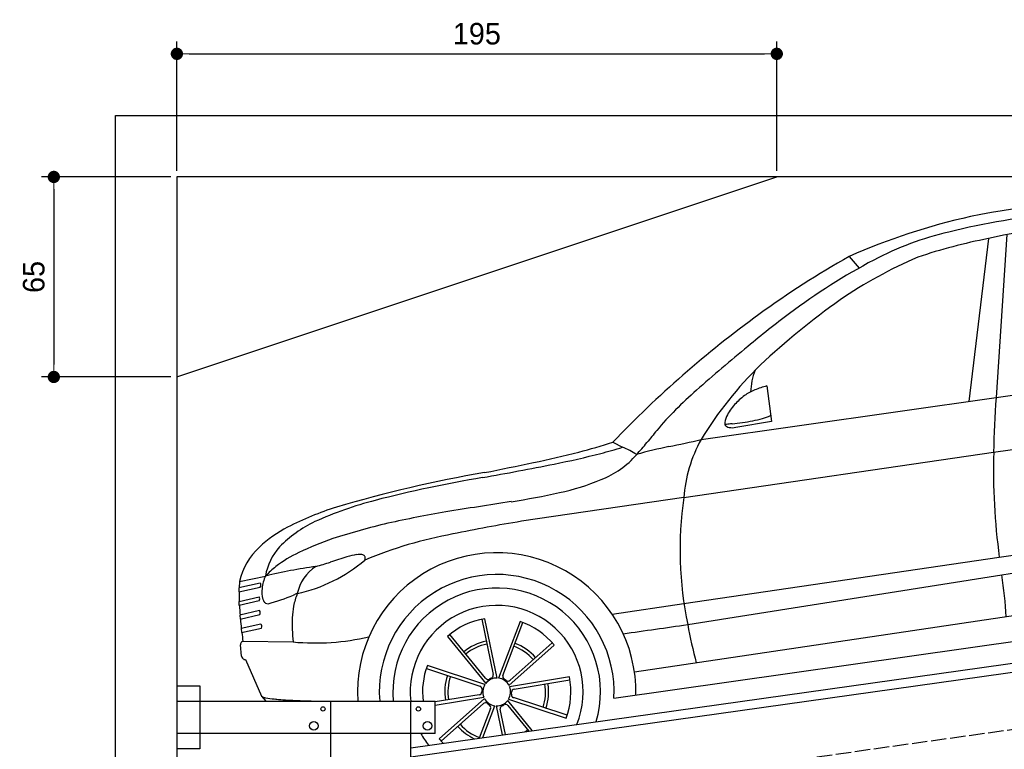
# Model space of a CAD drawing. Extents: x 13 to 6414, y -100 to 6051.
# Tile 4 of 5: x 13 to 3214, y 3680 to 6051. Entities that reach past the tile are written whole.
import ezdxf

# ---------------------------------------------------------------- set-up
doc = ezdxf.new("R2010")
doc.units = 0
doc.header["$LTSCALE"] = 10
doc.header["$MEASUREMENT"] = 0
doc.linetypes.add('GEN3', pattern=[6.25, 5, -1.25])
doc.layers.get('0').update_dxf_attribs({"linetype": 'CONTINUOUS'})
doc.layers.get('DEFPOINTS').update_dxf_attribs({"linetype": 'CONTINUOUS'})
doc.layers.add('3', color=6, linetype='GEN3')
doc.layers.add('CAR', color=1, linetype='CONTINUOUS')
doc.layers.add('AM_0', color=7, linetype='CONTINUOUS', lineweight=30)
doc.layers.add('AM_5', color=3, linetype='CONTINUOUS', lineweight=15)
doc.dimstyles.new('KLAUS_DXF', dxfattribs={"dimscale": 20, "dimtxt": 3.5, "dimasz": 2, "dimexe": 2, "dimexo": 1, "dimgap": 1.5, "dimtad": 1, "dimlfac": 0.1, "dimdsep": 46, "dimtxsty": 'Standard', "dimblk": 'DOT', "dimcen": 2, "dimclrd": 256, "dimclre": 256, "dimclrt": 2, "dimadec": 0, "dimazin": 0, "dimtfac": 1, "dimtmove": 2, "dimatfit": 3, "dimfxl": 1, "dimtolj": 1, "dimarcsym": 0})

# ---------------------------------------------------------------- blocks, each defined once
blk = doc.blocks.new('_DOT')
at = {"color": 0, "linetype": 'ByBlock'}
blk.add_line((-0.5, 0), (-1, 0), dxfattribs=at)
at = {"color": 0, "linetype": 'ByBlock', "const_width": 0.5}
blk.add_lwpolyline([(-0.25, 0, 1), (0.25, 0, 1)], format="xyb", close=True, dxfattribs=at)
blk = doc.blocks.new('*D5')
at = {"layer": 'AM_5', "lineweight": -2, "transparency": 16777216}
for p, q in [((524.1, 5560), (524.1, 5980)), ((2474.1, 5560), (2474.1, 5980)), ((564.1, 5940), (2434.1, 5940))]:
    blk.add_line(p, q, dxfattribs=at)
at = {"layer": 'DEFPOINTS', "color": 0, "transparency": 16777216}
for p in [(2474.1, 5940), (524.1, 5540), (2474.1, 5540)]:
    blk.add_point(p, dxfattribs=at)
at = {"layer": 'AM_5', "lineweight": -2, "transparency": 16777216, "xscale": 40, "yscale": 40, "zscale": 40, "rotation": 180}
blk.add_blockref('_DOT', (524.1, 5940), dxfattribs=at)
at = {"layer": 'AM_5', "lineweight": -2, "transparency": 16777216, "xscale": 40, "yscale": 40, "zscale": 40}
blk.add_blockref('_DOT', (2474.1, 5940), dxfattribs=at)
at = {"layer": 'AM_5', "color": 2, "transparency": 16777216, "insert": (1499.1, 6005), "char_height": 70, "attachment_point": 5}
blk.add_mtext('\\A1;195', dxfattribs=at)
blk = doc.blocks.new('*D7')
at = {"layer": 'AM_5', "lineweight": -2, "transparency": 16777216}
for p, q in [((504.1, 5540), (84.1, 5540)), ((124.1, 5500), (124.1, 4930)), ((504.1, 4890), (84.1, 4890))]:
    blk.add_line(p, q, dxfattribs=at)
at = {"layer": 'DEFPOINTS', "color": 0, "transparency": 16777216}
for p in [(524.1, 5540), (124.1, 4890), (524.1, 4890)]:
    blk.add_point(p, dxfattribs=at)
at = {"layer": 'AM_5', "lineweight": -2, "transparency": 16777216, "xscale": 40, "yscale": 40, "zscale": 40}
for p, rotation in [((124.1, 5540), 90), ((124.1, 4890), 270)]:
    blk.add_blockref('_DOT', p, dxfattribs=dict(at, rotation=rotation))
at = {"layer": 'AM_5', "color": 2, "transparency": 16777216, "insert": (59.1, 5215), "char_height": 70, "attachment_point": 5, "rotation": 90}
blk.add_mtext('\\A1;65', dxfattribs=at)
blk = doc.blocks.new('Car_165-170')
at = {"layer": 'CAR'}
for p, q in [((5436.5, 794.1), (5463.7, 752.4)), ((5892.9, 787.9), (5754.7, 272.6)), ((5954.2, 792.2), (5845, 272.6)), ((5111.8, 415.4), (5110.4, 299)), ((4590.7, 305.2), (4619.1, 284.4)), ((5110.4, 299), (4993.7, 296.4)), ((5075.6, 311.7), (5075.6, 311.7)), ((5075.8, 311.7), (5075.8, 311.7)), ((4876, 272.9), (5845, 272.6)), ((5845, 272.6), (7560.5, 274.3)), ((4793.4, 94.2), (5811.6, 98)), ((5811.6, 98), (6768.7, 101.9)), ((4793.4, 94.2), (4260.1, 92.5)), ((3325.5, 28.4), (3411.8, 33.9)), ((3320.8, 8), (3318.7, -5)), ((3318.7, -5), (3389.8, 0.8)), ((3391.5, 13.8), (3320.8, 8)), ((3325.5, 28.4), (3321.7, 7.9)), ((3314.7, -36), (3381.4, -30.4)), ((3313.3, -49), (3314.7, -36)), ((3379.7, -43.4), (3313.3, -49)), ((3310.8, -80.1), (3310, -93.1)), ((3310, -93.1), (3375.7, -87.4)), ((3376.4, -74.4), (3310.8, -80.1)), ((3308.7, -124.1), (3308.4, -137.1)), ((3374.5, -118.5), (3308.7, -124.1)), ((3308.4, -137.1), (3374.5, -131.5)), ((3298.1, -213), (3299.6, -176.3)), ((3309.1, -165.6), (3470.7, -190.8)), ((4087.8, -204.4), (4099.5, -387.7)), ((4110.3, -400.5), (4097.8, -204)), ((3304.9, -224.5), (3308.6, -225.7)), ((3308.6, -225.7), (3343.3, -350.8)), ((3969.3, -244.1), (4071, -412.5)), ((4072.7, -396), (3977.8, -238.7)), ((4210, -229.2), (4114.9, -401.6)), ((4130.1, -394.7), (4218.8, -233.9)), ((4509.9, -248.1), (4745.7, -246.6)), ((4745.7, -246.6), (5781.7, -241.9)), ((5781.7, -241.9), (6164.4, -240.4)), ((4303.5, -312), (4150.7, -413.7)), ((4748, -315.9), (5781.7, -300.4)), ((5781.7, -300.4), (6165, -291.1)), ((3343.3, -350.8), (3355.4, -369.1)), ((3886.8, -337.4), (4051.3, -419)), ((4067.8, -416), (3891.4, -328.6)), ((4145, -429.5), (4308.9, -320.5)), ((4045.1, -446.3), (3900.3, -449.1)), ((4343.1, -430.2), (4146.3, -434.1)), ((4159.8, -443.8), (4343.5, -440.2)), ((6262.4, -434.5), (4555, -444.7)), ((4060, -460.5), (3896.1, -569.6)), ((3898.9, -459.1), (4058.6, -456)), ((3901.4, -578.1), (4054.3, -476.3)), ((4199.3, -585.9), (4133.9, -477.5)), ((4137.1, -474.1), (4313.6, -561.5)), ((4318.2, -552.6), (4153.7, -471.1)), ((4074.9, -495.3), (4025.1, -585.5)), ((4036.5, -585.5), (4090, -488.5)), ((4094.7, -489.6), (4100.8, -585.7)), ((4110.8, -585.7), (4105.5, -502.4)), ((4132.2, -494.1), (4187.6, -585.8)), ((4476.9, -518.9), (6470.1, -520.3))]:
    blk.add_line(p, q, dxfattribs=at)
for centre, radius, start, end in [((6013.3, -1261.8), 2135.3, 94.5153, 105.6721), ((5973.5, -1137.3), 2008.4, 77.8141, 93.664), ((5987.5, -1187.1), 2025.9, 85.9618, 96.2082), ((5855.3, -180.2), 1010.8, 94.9276, 109.7345), ((6573.9, -2109.5), 3118.4, 111.3917, 117.8094), ((6236.5, -1229.6), 2127.4, 109.8537, 118.59), ((5981.9, -993), 1783.2, 92.8599, 100.5073), ((6031.4, -768.1), 1562.2, 80.368, 95.0857), ((6042.9, -672.1), 1483.5, 105.091, 116.2343), ((6749.2, -2435.3), 3488.4, 117.8597, 128.2253), ((6607.9, -1688.8), 2645.8, 117.4762, 124.7092), ((6771.5, -2195.4), 3231.4, 118.7257, 121.7852), ((9785.3, -7128.3), 9012.1, 121.5531, 122.2527), ((5834.3, -513.9), 1240, 126.2383, 140.6143), ((7555.2, -3623), 4857.6, 122.0711, 123.3681), ((5295.7, 356.3), 243.3, 151.8181, 168.8057), ((5709.7, -824.3), 1505.1, 123.2922, 126.8339), ((5147.9, 190.4), 233, 118.8013, 129.5088), ((5125.1, 210.3), 204.9, 105.0828, 115.8988), ((5143.6, 126.5), 290.6, 96.2848, 104.3096), ((5411.9, -422.6), 1005.1, 126.9765, 132.1373), ((5096.9, 251.3), 153.6, 129.2938, 146.704), ((6889.9, -2041.5), 3197.1, 132.314, 133.2289), ((5016.7, 303.3), 57.9, 146.1607, 173.3873), ((4115.1, 3559.8), 3290.7, 273.6723, 276.3129), ((4253.4, 2277.8), 2001.3, 276.4112, 279.7031), ((4269.4, 742.6), 626.2, 308.798, 313.4539), ((4963.5, 136.1), 174, 89.6581, 91.4441), ((4980, 321.6), 23.9, 208.9234, 250.718), ((4936.4, -758.3), 1068.7, 87.5132, 88.4937), ((4990.9, 364.8), 68.4, 254.0742, 272.344), ((5018.6, 1264), 955.3, 267.8531, 269.9195), ((5018.3, 925.3), 616.5, 269.9027, 272.9981), ((5032.3, 676.1), 366.9, 272.8525, 278.0227), ((5054.9, 508), 197.4, 278.3165, 286.3861), ((4291.3, -3993.7), 4261.8, 91.7089, 98.3642), ((3717.7, 12648.7), 12405.4, 272.02229, 273.11499), ((3531.6, 12257.8), 12008.2, 273.01984, 273.79232), ((4235.1, 3060.1), 2802.9, 273.2046, 276.389), ((4365.9, 1868.5), 1604.2, 276.4827, 279.0813), ((4514, 88.7), 222.2, 48.3054, 61.756), ((4843.3, -1055.6), 1322.7, 93.2158, 97.8901), ((3659.9, 16013.7), 15787.7, 274.02887, 274.41762), ((5245.1, -6.2), 462.8, 142.9084, 167.4779), ((7835, -198.7), 2045.1, 166.6753, 171.6567), ((3934.9, -984), 1218.5, 96.376, 106.1806), ((4254.8, -3873), 4125.2, 91.3803, 96.3368), ((4472.3, 470.5), 287.3, 282.8106, 311.2805), ((3822.9, -727.1), 961.9, 99.0614, 109.286), ((3628.2, -184), 385, 108.6312, 125.4055), ((3720.4, -208.7), 414.3, 107.5821, 127.2115), ((4378.7, -17758.3), 17919.3, 90.45556, 91.14346), ((4203.6, 2819.5), 2659.3, 270.703, 274.1529), ((4342.8, 923), 757.6, 274.0443, 284.7728), ((3529.2, -49.6), 218.1, 124.66, 159.0281), ((4063.8, -2370.5), 2528.9, 95.3183, 99.5263), ((4108.5, -3415.8), 3574.2, 91.4007, 94.4791), ((3586, -19), 182.1, 129.6195, 163.0935), ((3903.6, -1131.8), 1281.7, 101.6305, 106.9549), ((7871.4, -254.3), 2089.7, 170.2827, 179.6599), ((3643.1, -278.8), 389.8, 106.8925, 119.7857), ((4089.5, -1317.2), 1401.6, 92.2561, 104.4969), ((4382.6, -5691.1), 5784.9, 91.21272, 93.45112), ((5951.6, -241.5), 1205.9, 163.839, 183.5382), ((3505.8, -31), 114.2, 145.3872, 166.3044), ((3622.8, -236.1), 342.7, 120.3795, 128.0016), ((3580.9, -1805.4), 1847.1, 90.0755, 95.2522), ((3633.2, -81.3), 134.6, 114.0208, 160.941), ((3465.9, 473.3), 512.2, 274.4899, 302.1751), ((3434.1, 1190.9), 1158.3, 277.1606, 279.5709), ((4125.3, -2860.4), 2951.6, 98.6257, 99.7271), ((3722.4, -190.7), 251.7, 91.8163, 99.0932), ((3715.9, 0.5), 60.3, 81.5781, 91.3546), ((3717.3, 6.3), 54.4, 74.5261, 82.1241), ((3728, 43.6), 15.6, 56.1551, 75.8061), ((3730.2, 47.7), 10.9, 29.8318, 53.9107), ((3714.2, 50.2), 26.6, 336.8519, 352.9514), ((3733.4, 49.3), 7.35, 5.3279, 31.9763), ((3723.7, 49.3), 17.1, 352.0069, 2.1611), ((3381.6, 8.5), 11.3, 317.2213, 28.1446), ((4102.5, -445), 452.5, 350.6012, 175.7195), ((4147.4, -128.2), 836.8, 171.5289, 173.6714), ((3371.4, -35.7), 11.3, 317.2213, 28.1446), ((3488.3, -27.5), 96.4, 165.8624, 187.3913), ((4318.4, -146.2), 1008.7, 174.4689, 176.2374), ((3415, -36.9), 22.4, 187.4949, 225.29), ((3408.6, -41.7), 14.6, 229.8541, 264.8388), ((3352.2, 468.5), 527.6, 275.9953, 285.4323), ((3671.8, -136.9), 193.4, 149.0081, 161.6369), ((3524, -156.6), 120.6, 98.5709, 105.0901), ((4102.5, -445), 381.6, 348.8436, 176.4325), ((4495.1, -158.5), 1185.9, 176.834, 178.3352), ((3367.3, -80.5), 10.9, 320.3898, 33.5071), ((3794.5, -177.2), 322.5, 161.7045, 175.1836), ((3366.1, -124.9), 10.6, 322.0533, 37.5046), ((4102.5, -445), 337.5, 335.2614, 177.0286), ((4875.3, -168.5), 1566.2, 178.8518, 179.8911), ((3981.5, -200), 510.8, 174.3999, 178.9732), ((3315.6, -178.7), 16.2, 159.9308, 171.6443), ((3309.6, -175.4), 9.44, 139.224, 165.778), ((3311.3, -177.3), 12, 100.5597, 137.6624), ((3649.1, 547.9), 760, 256.4263, 275.0805), ((4102.5, -445), 281.2, 329.8856, 178.1663), ((3313, -212.7), 14.9, 180.8734, 208.8802), ((3309.2, -215.2), 10.4, 207.2921, 237.0484), ((3308.4, -213.9), 11.2, 244.0773, 251.5726), ((4102.5, -445), 241.1, 91.1145, 123.5234), ((4102.5, -445), 241.1, 31.1145, 63.5234), ((4102.5, -445), 168.7, 93.4272, 121.1572), ((4102.5, -445), 158.7, 93.4136, 121.1595), ((4102.5, -445), 158.7, 33.4136, 61.1595), ((4102.5, -445), 168.7, 33.4272, 61.1572), ((5171.9, 92089606.9), 92089922.8, 269.999604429, 269.999736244), ((6267.4, -261), 1520.4, 182.069, 186.8934), ((4257.8, -312.3), 1524, 355.2926, 0.4469), ((3371.1, -313.3), 46.8, 233.4664, 251.412), ((4102.5, -445), 241.1, 151.1145, 179.095), ((3503.8, 93.2), 474.4, 251.8704, 258.7239), ((3801.8, 1483.3), 1896, 258.1064, 260.032), ((4102.5, -445), 168.7, 153.4272, 181.1572), ((4102.5, -445), 158.7, 153.4136, 181.1595), ((4207.1, 3761.5), 4210, 259.9667, 260.9879), ((4102.5, -445), 45.2, 140.0367, 194.04), ((4102.5, -445), 45.2, 80.0367, 134.04), ((4081.3, -390.8), 10, 211.12, 291.3381), ((4102.5, -445), 48.2, 102.899, 111.3381), ((4089.5, -388.3), 10, 282.899, 3.6435), ((4102.5, -445), 45.2, 20.0367, 74.04), ((4138.8, -399.6), 10, 151.12, 231.3381), ((4102.5, -445), 48.2, 42.899, 51.3381), ((4145.1, -405.4), 10, 222.899, 303.6435), ((4044.9, -436.3), 10, 271.12, 351.3381), ((4046.8, -427.9), 10, 342.899, 63.6435), ((4102.5, -445), 48.2, 162.899, 171.3381), ((4102.5, -445), 45.2, 320.0367, 14.04), ((4160, -453.8), 10, 91.12, 171.3381), ((4102.5, -445), 158.7, 333.4136, 1.1595), ((4102.5, -445), 168.7, 333.4272, 1.1572), ((4102.5, -445), 241.1, 331.1145, 3.5234), ((4059.8, -484.7), 10, 42.899, 123.6435), ((4102.5, -445), 45.2, 200.0367, 254.04), ((4102.5, -445), 48.2, 222.899, 231.3381), ((4102.5, -445), 45.2, 260.0367, 314.04), ((4158.1, -462.2), 10, 162.899, 243.6435), ((4102.5, -445), 48.2, 342.899, 351.3381), ((4066.1, -490.5), 10, 331.12, 51.3381), ((4115.5, -501.8), 10, 102.899, 183.6435), ((4102.5, -445), 48.2, 282.899, 291.3381), ((4123.7, -499.3), 10, 31.12, 111.3381), ((4102.5, -445), 168.7, 213.4272, 236.329), ((4102.5, -445), 158.7, 213.4136, 241.1595), ((4102.5, -445), 281.2, 200.6299, 209.886), ((4102.5, -445), 241.1, 211.1145, 215.5714), ((4102.5, -445), 158.7, 297.5318, 301.1595)]:
    blk.add_arc(centre, radius, start, end, dxfattribs=at)
for points in [[(5057.1, 403.6), (5057.1, 403.6), (5057.1, 403.5), (5057, 403.5)], [(4250.1, -92.7), (4250.1, -92.7), (4250.1, -92.7), (4250.1, -92.7)], [(3389.1, -367), (3388.9, -367), (3388.7, -366.9), (3388.5, -366.9)], [(3388.5, -366.9), (3388.7, -366.9), (3388.9, -367), (3389.1, -367)]]:
    blk.add_open_spline(points, degree=3, dxfattribs=at)
for points, knots in [([(3951.9, -93.4), (3951.9, -93.4), (3951.9, -93.4), (3951.9, -93.4), (3951.9, -93.4), (3952, -93.4), (3952, -93.4), (3952, -93.4), (3952, -93.3), (3952.1, -93.3), (3952.2, -93.3), (3952.3, -93.2), (3952.4, -93.2), (3952.5, -93.2)], [0, 0, 0, 0, 0.00045116, 0.00045116, 0.00225581, 0.00225581, 0.0058651, 0.0058651, 0.01308368, 0.01308368, 0.03744641, 0.03744641, 0.05685345, 0.05685345, 0.05685345, 0.05685345]), ([(3971.9, -85.9), (3972.1, -85.9), (3972.2, -85.8), (3972.4, -85.8), (3972.5, -85.8), (3972.5, -85.7), (3972.5, -85.7), (3972.5, -85.7), (3972.5, -85.7), (3972.5, -85.7), (3972.6, -85.7), (3972.6, -85.7), (3972.6, -85.7), (3972.6, -85.7), (3972.6, -85.7), (3972.6, -85.7)], [2.13713411, 2.13713411, 2.13713411, 2.13713411, 2.18327567, 2.18327567, 2.19850237, 2.19850237, 2.20211167, 2.20211167, 2.20301399, 2.20301399, 2.20346515, 2.20346515, 2.20369073, 2.20369073, 2.20382608, 2.20382608, 2.20382608, 2.20382608])]:
    blk.add_open_spline(points, degree=3, knots=knots, dxfattribs=at)
blk = doc.blocks.new('EG_car')
at = {"layer": 'CAR'}
blk.add_open_spline([(45679.6, 5297.1), (45832.8, 5324.7), (46150.2, 5381.9), (46470.4, 5420.4), (46636.2, 5440.1)], degree=3, knots=[0, 0, 0, 0, 466.632282, 967.371588, 967.371588, 967.371588, 967.371588], dxfattribs=at)

msp = doc.modelspace()

# ---------------------------------------------------------------- linework, layer by layer
for p, q in [((324.09, 140), (324.09, 5740)), ((324.09, 5740), (6024.074, 5740)), ((5824.081, 5540), (524.081, 5540)), ((524.081, 5540), (524.081, 390)), ((524.081, 4890), (2474.081, 5540)), ((1284.081, 3685.181), (3762.92, 4033.559)), ((3770.066, 4004.269), (1284.081, 3654.886)), ((524.081, 3886.226), (599.081, 3886.226)), ((599.081, 3886.226), (599.081, 3681.226)), ((524.081, 3836.226), (1364.081, 3836.226)), ((1024.081, 2266.226), (1024.081, 3836.226)), ((1284.081, 396.226), (1284.081, 3836.226)), ((1364.081, 3731.226), (1364.081, 3836.226)), ((1364.081, 3731.226), (524.081, 3731.226)), ((599.081, 3681.226), (524.081, 3681.226))]:
    msp.add_line(p, q)
for centre, radius in [((999.081, 3811.226), 7), ((1309.081, 3811.226), 7), ((969.081, 3756.226), 14), ((1339.081, 3756.226), 14)]:
    msp.add_circle(centre, radius)
at = {"layer": '3'}
msp.add_line((747.49, 3394.675), (5754.898, 4098.42), dxfattribs=at)

# ---------------------------------------------------------------- block references
at = {"layer": 'AM_0'}
msp.add_blockref('EG_car', (-42647.394, -1734.214), dxfattribs=at)
at = {"layer": 'CAR', "rotation": 8.114165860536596}
msp.add_blockref('Car_165-170', (-2560.58, 3728.009), dxfattribs=at)

# ---------------------------------------------------------------- dimensions: what is measured, and where the dimension line sits
at = {"layer": 'AM_5'}
dim = msp.add_linear_dim(base=(2474.081, 5940), p1=(524.081, 5540), p2=(2474.081, 5540), dimstyle='KLAUS_DXF', override={"dimtol": 0, "dimlim": 0, "dimtp": 0, "dimtm": 0, "dimtfac": 1, "dimtdec": 2, "dimtolj": 1, "dimtzin": 7}, dxfattribs=at)
dim.commit()
dim.dimension.update_dxf_attribs({"geometry": '*D5', "text_midpoint": (1499.081, 6005)})
dim = msp.add_linear_dim(base=(124.09, 4890), p1=(524.081, 5540), p2=(524.081, 4890), angle=90, dimstyle='KLAUS_DXF', override={"dimtol": 0, "dimlim": 0, "dimtp": 0, "dimtm": 0, "dimtfac": 1, "dimtdec": 2, "dimtolj": 1, "dimtzin": 7}, dxfattribs=at)
dim.commit()
dim.dimension.update_dxf_attribs({"geometry": '*D7', "text_midpoint": (59.09, 5215)})

doc.saveas('drawing.dxf')
